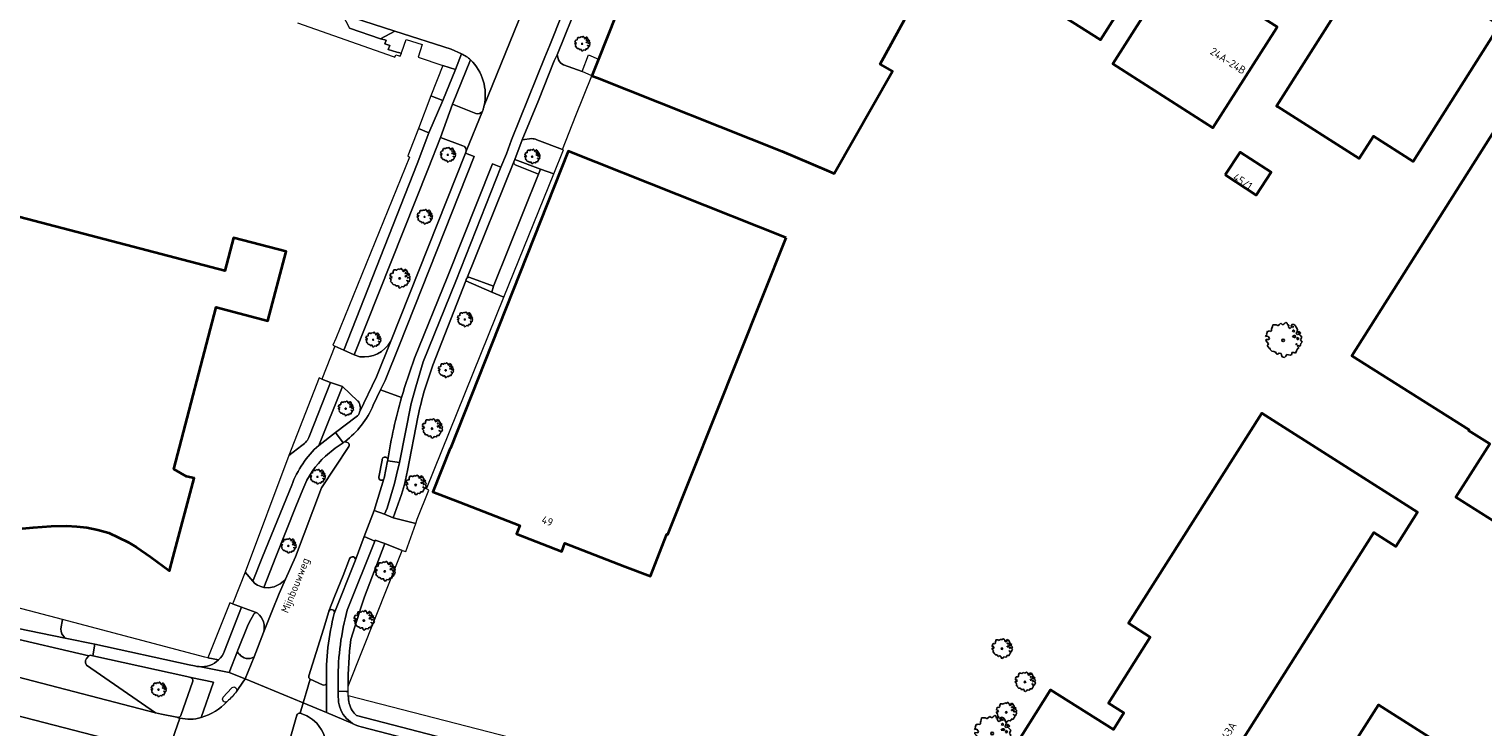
# Model space of a CAD drawing. Header units: metres. Extents: x 152391 to 157968, y 462336 to 467280.
# Tile 72 of 256: x 153454 to 153705, y 463971 to 464091. Entities that reach past the tile are written whole.
import ezdxf
from ezdxf.enums import TextEntityAlignment as Align

# ---------------------------------------------------------------- set-up
doc = ezdxf.new("R2010")
doc.units = ezdxf.units.M
doc.header["$LTSCALE"] = 0.75
doc.layers.get('0').update_dxf_attribs({"lineweight": 25})
for name, color, linetype, lineweight in [('B-GV-GR-BOOM-S', 252, 'Continuous', 25), ('B-WE-GR-BEPLANTING_CULTUUR_BODEMBEDEKKER-GV', 251, 'Continuous', 18), ('B-WE-GR-GROENVOORZIENING-GV', 251, 'Continuous', 18), ('B-WE-GR-HAAG-GV', 251, 'Continuous', 13), ('B-WE-OG-BEBOUWING-GV', 6, 'Continuous', 35), ('B-WE-OG-BEBOUWING-T18', 1, 'Continuous', 18), ('B-WE-OG-TERREIN_CULTUURSCHEIDING-GV', 251, 'Continuous', 18), ('B-WE-OG-TOPOGRAFIE-T18', 1, 'Continuous', 18), ('B-WE-VH-VERHARDING_ASFALT-GV', 251, 'Continuous', 18), ('B-WE-VH-VERHARDING_BETONSTRAATSTEEN-GV', 251, 'Continuous', 18), ('B-WE-VH-VERHARDING_STRAATBAKSTEEN-GV', 251, 'Continuous', 18), ('B-WE-VH-VERHARDING_TEGEL-GV', 251, 'Continuous', 18)]:
    doc.layers.add(name, color=color, linetype=linetype, lineweight=lineweight)
doc.styles.add('NLCS-ISO-M750-T18', font='NLCS-ISO.ttf', dxfattribs={"height": 1.35})

# ---------------------------------------------------------------- blocks, each defined once
blk = doc.blocks.new('SGR-BOOM_21_30')
at = {"linetype": 'Continuous'}
for p, q in [((-1.7, 0.37), (-1.66, 0.48)), ((-1.49, 0.41), (-1.7, 0.37)), ((-1.68, -0.03), (-1.67, 0.09)), ((-1.67, 0.09), (-1.39, 0.07)), ((-1.66, 0.48), (-1.6, 0.53)), ((-1.63, 0.58), (-1.53, 0.87)), ((-1.6, 0.53), (-1.63, 0.58)), ((-1.53, 0.87), (-1.46, 0.86)), ((-1.42, 0.33), (-1.49, 0.41)), ((-1.46, 0.86), (-1.34, 0.91)), ((-1.33, 0.18), (-1.42, 0.33)), ((-1.39, 0.07), (-1.33, 0.18)), ((-1.34, 0.91), (-1.18, 0.86)), ((-1.18, 0.86), (-1.12, 0.92)), ((-1.13, 1.09), (-1.11, 1.19)), ((-1.12, 0.92), (-1.13, 1.09)), ((-1.11, 1.19), (-1.05, 1.33)), ((-1.05, 1.33), (-1.02, 1.5)), ((-1.02, 1.5), (-0.67, 1.5)), ((-0.67, 1.5), (-0.52, 1.43)), ((-0.52, 1.43), (-0.47, 1.45)), ((-0.47, 1.45), (-0.37, 1.55)), ((-0.37, 1.55), (-0.23, 1.65)), ((-0.23, 1.65), (-0.13, 1.58)), ((-0.13, 1.58), (-0.06, 1.52)), ((-0.06, 1.52), (0.07, 1.58)), ((0.07, 1.58), (0.2, 1.71)), ((0.2, 1.71), (0.26, 1.73)), ((0.26, 1.73), (0.33, 1.7)), ((0.33, 1.7), (0.39, 1.65)), ((0.4, 1.53), (0.38, 1.5)), ((0.38, 1.5), (0.53, 1.52)), ((0.39, 1.65), (0.4, 1.53)), ((0.54, 1.48), (0.51, 1.29)), ((0.51, 1.29), (0.57, 1.24)), ((0.53, 1.52), (0.54, 1.48)), ((0.57, 1.24), (0.69, 1.15)), ((0.69, 1.15), (0.75, 1.2)), ((0.75, 1.2), (0.8, 1.29)), ((0.79, 1.4), (0.89, 1.56)), ((0.8, 1.29), (0.79, 1.4)), ((0.89, 1.56), (1.02, 1.53)), ((0.94, 0.91), (0.89, 0.87)), ((0.89, 0.87), (0.93, 0.83)), ((0.93, 0.41), (0.89, 0.33)), ((0.89, 0.33), (1.03, 0.32)), ((0.97, 1.37), (0.93, 1.33)), ((0.93, 1.33), (0.95, 1.25)), ((0.93, 0.83), (0.98, 0.84)), ((1.05, 0.46), (0.93, 0.41)), ((0.97, 0.97), (0.94, 0.91)), ((0.95, 1.25), (0.96, 1.24)), ((0.96, 1.27), (0.97, 1.37)), ((1.03, 0.97), (0.97, 0.97)), ((0.98, 0.84), (1.03, 0.78)), ((1.02, 1.53), (1.16, 1.45)), ((1.08, 0.94), (1.03, 0.97)), ((1.03, 0.78), (1.08, 0.84)), ((1.03, 0.32), (1.11, 0.25)), ((1.11, 0.46), (1.05, 0.46)), ((1.12, 0.87), (1.08, 0.94)), ((1.08, 0.84), (1.12, 0.87)), ((1.22, 0.4), (1.11, 0.46)), ((1.11, 0.25), (1.2, 0.37)), ((1.16, 1.45), (1.25, 1.27)), ((1.2, 0.37), (1.24, 0.41)), ((1.32, 0.79), (1.23, 0.69)), ((1.23, 0.69), (1.27, 0.63)), ((1.25, 1.27), (1.38, 1.06)), ((1.27, 0.63), (1.38, 0.56)), ((1.34, 0.18), (1.31, 0.1)), ((1.43, 0.05), (1.31, 0.1)), ((1.38, 1.06), (1.32, 0.79)), ((1.36, 0.3), (1.34, 0.23)), ((1.34, 0.23), (1.34, 0.18)), ((1.43, 0.23), (1.36, 0.3)), ((1.38, 0.56), (1.44, 0.6)), ((1.47, 0.2), (1.43, 0.23)), ((1.43, 0.05), (1.51, 0.14)), ((1.47, 0.86), (1.44, 0.81)), ((1.44, 0.81), (1.46, 0.74)), ((1.44, 0.6), (1.57, 0.56)), ((1.46, 0.74), (1.53, 0.69)), ((1.54, 0.86), (1.47, 0.86)), ((1.51, 0.14), (1.47, 0.2)), ((1.53, 0.73), (1.64, 0.68)), ((1.53, 0.69), (1.54, 0.73)), ((1.62, 0.76), (1.54, 0.86)), ((1.57, 0.56), (1.64, 0.51)), ((1.73, 0.71), (1.62, 0.76)), ((1.64, 0.68), (1.73, 0.71)), ((1.64, 0.51), (1.81, 0.32)), ((1.72, 0.1), (1.67, 0.04)), ((1.67, 0.04), (1.76, -0.09)), ((1.81, 0.32), (1.72, 0.1)), ((-1.54, -0.18), (-1.68, -0.03)), ((-1.55, -0.51), (-1.49, -0.42)), ((-1.35, -0.75), (-1.55, -0.51)), ((-1.44, -0.32), (-1.54, -0.18)), ((-1.49, -0.42), (-1.44, -0.32)), ((-1.25, -0.78), (-1.35, -0.75)), ((-1.27, -0.9), (-1.25, -0.78)), ((-1.11, -1.05), (-1.27, -0.9)), ((-0.91, -1.08), (-1.11, -1.05)), ((-0.67, -1.18), (-0.91, -1.08)), ((-0.68, -1.29), (-0.67, -1.18)), ((-0.55, -1.33), (-0.68, -1.29)), ((-0.4, -1.26), (-0.55, -1.33)), ((-0.19, -1.28), (-0.4, -1.26)), ((-0.16, -1.43), (-0.19, -1.28)), ((-0.13, -1.49), (-0.16, -1.43)), ((-0.1, -1.61), (-0.13, -1.49)), ((0.11, -1.67), (-0.1, -1.61)), ((0.25, -1.52), (0.11, -1.67)), ((0.36, -1.38), (0.25, -1.52)), ((0.68, -1.44), (0.36, -1.38)), ((0.83, -1.36), (0.68, -1.44)), ((0.84, -1.16), (0.83, -1.36)), ((1.03, -1.18), (0.84, -1.16)), ((1.18, -1.24), (1.03, -1.18)), ((1.29, -1.01), (1.18, -1.24)), ((1.29, -0.29), (1.24, -0.36)), ((1.24, -0.36), (1.25, -0.42)), ((1.26, -0.42), (1.33, -0.41)), ((1.33, -0.34), (1.29, -0.29)), ((1.36, -0.88), (1.29, -1.01)), ((1.33, -0.41), (1.33, -0.34)), ((1.37, -0.83), (1.36, -0.88)), ((1.48, -0.8), (1.37, -0.83)), ((1.46, -0.47), (1.39, -0.59)), ((1.39, -0.59), (1.43, -0.64)), ((1.43, -0.64), (1.5, -0.7)), ((1.58, -0.59), (1.46, -0.47)), ((1.5, -0.7), (1.48, -0.8)), ((1.66, -0.52), (1.58, -0.59)), ((1.68, -0.42), (1.66, -0.52)), ((1.72, -0.31), (1.68, -0.42)), ((1.84, -0.18), (1.72, -0.31)), ((1.76, -0.09), (1.84, -0.18))]:
    blk.add_line(p, q, dxfattribs=at)
blk.add_circle((0, 0), 0.126, dxfattribs=at)
blk = doc.blocks.new('SGR-BOOM_50_100')
at = {"linetype": 'Continuous'}
for p, q in [((-1.87, 2.37), (-1.81, 2.66)), ((-1.81, 2.66), (-1.19, 2.66)), ((-1.19, 2.66), (-0.92, 2.55)), ((-0.92, 2.55), (-0.84, 2.58)), ((-0.84, 2.58), (-0.65, 2.75)), ((-0.65, 2.75), (-0.4, 2.93)), ((-0.4, 2.93), (-0.24, 2.81)), ((-0.24, 2.81), (-0.11, 2.69)), ((-0.11, 2.69), (0.12, 2.81)), ((0.12, 2.81), (0.36, 3.04)), ((0.36, 3.04), (0.47, 3.07)), ((0.47, 3.07), (0.59, 3.02)), ((0.59, 3.02), (0.69, 2.93)), ((0.72, 2.72), (0.67, 2.66)), ((0.67, 2.66), (0.94, 2.69)), ((0.69, 2.93), (0.72, 2.72)), ((0.96, 2.64), (0.9, 2.29)), ((0.94, 2.69), (0.96, 2.64)), ((1.4, 2.49), (1.58, 2.78)), ((1.58, 2.78), (1.81, 2.72)), ((1.81, 2.72), (2.06, 2.58)), ((2.06, 2.58), (2.22, 2.26)), ((-3.03, 0.65), (-2.94, 0.85)), ((-2.65, 0.74), (-3.03, 0.65)), ((-2.99, -0.05), (-2.96, 0.15)), ((-2.96, 0.15), (-2.47, 0.12)), ((-2.94, 0.85), (-2.84, 0.94)), ((-2.9, 1.03), (-2.72, 1.56)), ((-2.84, 0.94), (-2.9, 1.03)), ((-2.72, 1.56), (-2.59, 1.53)), ((-2.53, 0.59), (-2.65, 0.74)), ((-2.59, 1.53), (-2.39, 1.61)), ((-2.37, 0.33), (-2.53, 0.59)), ((-2.47, 0.12), (-2.37, 0.33)), ((-2.39, 1.61), (-2.1, 1.53)), ((-2.1, 1.53), (-1.99, 1.64)), ((-2.01, 1.93), (-1.97, 2.11)), ((-1.99, 1.64), (-2.01, 1.93)), ((-1.97, 2.11), (-1.87, 2.37)), ((0.9, 2.29), (1, 2.2)), ((1, 2.2), (1.23, 2.05)), ((1.23, 2.05), (1.34, 2.14)), ((1.34, 2.14), (1.42, 2.29)), ((1.42, 2.29), (1.4, 2.49)), ((1.67, 1.61), (1.58, 1.56)), ((1.58, 1.56), (1.65, 1.47)), ((1.65, 0.74), (1.58, 0.59)), ((1.58, 0.59), (1.83, 0.56)), ((1.73, 2.43), (1.65, 2.37)), ((1.65, 2.37), (1.69, 2.23)), ((1.65, 1.47), (1.75, 1.5)), ((1.87, 0.82), (1.65, 0.74)), ((1.73, 1.73), (1.67, 1.61)), ((1.69, 2.23), (1.71, 2.2)), ((1.71, 2.26), (1.73, 2.43)), ((1.83, 1.73), (1.73, 1.73)), ((1.75, 1.5), (1.83, 1.38)), ((1.91, 1.67), (1.83, 1.73)), ((1.83, 1.38), (1.91, 1.5)), ((1.83, 0.56), (1.98, 0.45)), ((1.98, 0.82), (1.87, 0.82)), ((2, 1.56), (1.91, 1.67)), ((1.91, 1.5), (2, 1.56)), ((2.16, 0.71), (1.98, 0.82)), ((1.98, 0.45), (2.14, 0.65)), ((2.14, 0.65), (2.2, 0.74)), ((2.35, 1.41), (2.18, 1.23)), ((2.18, 1.23), (2.27, 1.12)), ((2.22, 2.26), (2.45, 1.88)), ((2.27, 1.12), (2.45, 1)), ((2.39, 0.33), (2.33, 0.18)), ((2.55, 0.09), (2.33, 0.18)), ((2.45, 1.88), (2.35, 1.41)), ((2.41, 0.53), (2.39, 0.42)), ((2.39, 0.42), (2.39, 0.33)), ((2.53, 0.42), (2.41, 0.53)), ((2.45, 1), (2.56, 1.06)), ((2.62, 0.36), (2.53, 0.42)), ((2.55, 0.09), (2.68, 0.24)), ((2.62, 1.53), (2.56, 1.44)), ((2.56, 1.44), (2.6, 1.32)), ((2.56, 1.06), (2.78, 1)), ((2.6, 1.32), (2.72, 1.23)), ((2.74, 1.53), (2.62, 1.53)), ((2.68, 0.24), (2.62, 0.36)), ((2.72, 1.29), (2.91, 1.2)), ((2.72, 1.23), (2.74, 1.29)), ((2.89, 1.35), (2.74, 1.53)), ((2.78, 1), (2.91, 0.91)), ((3.07, 1.26), (2.89, 1.35)), ((2.91, 1.2), (3.07, 1.26)), ((2.91, 0.91), (3.22, 0.56)), ((3.05, 0.18), (2.97, 0.07)), ((2.97, 0.07), (3.13, -0.17)), ((3.22, 0.56), (3.05, 0.18)), ((-2.74, -0.31), (-2.99, -0.05)), ((-2.76, -0.9), (-2.65, -0.75)), ((-2.41, -1.34), (-2.76, -0.9)), ((-2.55, -0.58), (-2.74, -0.31)), ((-2.65, -0.75), (-2.55, -0.58)), ((-2.22, -1.39), (-2.41, -1.34)), ((-2.26, -1.6), (-2.22, -1.39)), ((-1.97, -1.86), (-2.26, -1.6)), ((-1.62, -1.92), (-1.97, -1.86)), ((-1.19, -2.1), (-1.62, -1.92)), ((-1.21, -2.3), (-1.19, -2.1)), ((-0.98, -2.36), (-1.21, -2.3)), ((-0.71, -2.24), (-0.98, -2.36)), ((-0.34, -2.27), (-0.71, -2.24)), ((-0.28, -2.53), (-0.34, -2.27)), ((0.63, -2.45), (0.45, -2.71)), ((1.21, -2.56), (0.63, -2.45)), ((1.48, -2.42), (1.21, -2.56)), ((1.5, -2.07), (1.48, -2.42)), ((1.83, -2.1), (1.5, -2.07)), ((2.1, -2.21), (1.83, -2.1)), ((2.29, -1.8), (2.1, -2.21)), ((2.29, -0.52), (2.2, -0.64)), ((2.2, -0.64), (2.22, -0.75)), ((2.25, -0.75), (2.37, -0.72)), ((2.37, -0.61), (2.29, -0.52)), ((2.41, -1.57), (2.29, -1.8)), ((2.37, -0.72), (2.37, -0.61)), ((2.43, -1.48), (2.41, -1.57)), ((2.64, -1.42), (2.43, -1.48)), ((2.6, -0.84), (2.47, -1.04)), ((2.47, -1.04), (2.53, -1.13)), ((2.53, -1.13), (2.66, -1.25)), ((2.8, -1.04), (2.6, -0.84)), ((2.66, -1.25), (2.64, -1.42)), ((2.95, -0.93), (2.8, -1.04)), ((2.99, -0.75), (2.95, -0.93)), ((3.05, -0.55), (2.99, -0.75)), ((3.28, -0.31), (3.05, -0.55)), ((3.13, -0.17), (3.28, -0.31)), ((-0.24, -2.65), (-0.28, -2.53)), ((-0.17, -2.85), (-0.24, -2.65)), ((0.2, -2.97), (-0.17, -2.85)), ((0.45, -2.71), (0.2, -2.97))]:
    blk.add_line(p, q, dxfattribs=at)
blk.add_circle((0, 0), 0.225, dxfattribs=at)
blk = doc.blocks.new('SGR-BOOM_0_20')
at = {"linetype": 'Continuous'}
for p, q in [((-1.28, 0.27), (-1.24, 0.36)), ((-1.12, 0.31), (-1.28, 0.27)), ((-1.26, -0.02), (-1.25, 0.06)), ((-1.25, 0.06), (-1.04, 0.05)), ((-1.24, 0.36), (-1.2, 0.4)), ((-1.22, 0.43), (-1.15, 0.66)), ((-1.2, 0.4), (-1.22, 0.43)), ((-1.15, 0.66), (-1.09, 0.64)), ((-1.07, 0.25), (-1.12, 0.31)), ((-1.09, 0.64), (-1.01, 0.68)), ((-1, 0.14), (-1.07, 0.25)), ((-1.04, 0.05), (-1, 0.14)), ((-1.01, 0.68), (-0.88, 0.64)), ((-0.88, 0.64), (-0.84, 0.69)), ((-0.85, 0.82), (-0.83, 0.89)), ((-0.84, 0.69), (-0.85, 0.82)), ((-0.83, 0.89), (-0.79, 1)), ((-0.79, 1), (-0.76, 1.12)), ((-0.76, 1.12), (-0.5, 1.12)), ((-0.5, 1.12), (-0.39, 1.07)), ((-0.39, 1.07), (-0.35, 1.09)), ((-0.35, 1.09), (-0.27, 1.16)), ((-0.27, 1.16), (-0.17, 1.24)), ((-0.17, 1.24), (-0.1, 1.19)), ((-0.1, 1.19), (-0.05, 1.14)), ((-0.05, 1.14), (0.05, 1.19)), ((0.05, 1.19), (0.15, 1.28)), ((0.15, 1.28), (0.2, 1.3)), ((0.2, 1.3), (0.25, 1.27)), ((0.25, 1.27), (0.29, 1.24)), ((0.3, 1.15), (0.28, 1.12)), ((0.28, 1.12), (0.4, 1.14)), ((0.29, 1.24), (0.3, 1.15)), ((0.41, 1.11), (0.38, 0.96)), ((0.38, 0.96), (0.42, 0.93)), ((0.4, 1.14), (0.41, 1.11)), ((0.42, 0.93), (0.52, 0.87)), ((0.52, 0.87), (0.56, 0.9)), ((0.56, 0.9), (0.6, 0.96)), ((0.59, 1.05), (0.67, 1.17)), ((0.6, 0.96), (0.59, 1.05)), ((0.67, 1.17), (0.76, 1.15)), ((0.7, 0.68), (0.67, 0.66)), ((0.67, 0.66), (0.69, 0.62)), ((0.69, 0.31), (0.67, 0.25)), ((0.67, 0.25), (0.77, 0.24)), ((0.73, 1.03), (0.69, 1)), ((0.69, 1), (0.71, 0.94)), ((0.69, 0.62), (0.74, 0.63)), ((0.79, 0.35), (0.69, 0.31)), ((0.73, 0.73), (0.7, 0.68)), ((0.71, 0.94), (0.72, 0.93)), ((0.72, 0.95), (0.73, 1.03)), ((0.77, 0.73), (0.73, 0.73)), ((0.74, 0.63), (0.77, 0.58)), ((0.76, 1.15), (0.87, 1.09)), ((0.81, 0.71), (0.77, 0.73)), ((0.77, 0.58), (0.81, 0.63)), ((0.77, 0.24), (0.83, 0.19)), ((0.83, 0.35), (0.79, 0.35)), ((0.84, 0.66), (0.81, 0.71)), ((0.81, 0.63), (0.84, 0.66)), ((0.91, 0.3), (0.83, 0.35)), ((0.83, 0.19), (0.9, 0.27)), ((0.87, 1.09), (0.94, 0.95)), ((0.9, 0.27), (0.93, 0.31)), ((0.99, 0.59), (0.92, 0.52)), ((0.92, 0.52), (0.96, 0.47)), ((0.94, 0.95), (1.03, 0.79)), ((0.96, 0.47), (1.03, 0.42)), ((1.01, 0.14), (0.98, 0.08)), ((1.08, 0.04), (0.98, 0.08)), ((1.03, 0.79), (0.99, 0.59)), ((1.02, 0.22), (1.01, 0.18)), ((1.01, 0.18), (1.01, 0.14)), ((1.07, 0.18), (1.02, 0.22)), ((1.03, 0.42), (1.08, 0.45)), ((1.1, 0.15), (1.07, 0.18)), ((1.1, 0.64), (1.08, 0.61)), ((1.08, 0.61), (1.1, 0.56)), ((1.08, 0.45), (1.17, 0.42)), ((1.08, 0.04), (1.13, 0.1)), ((1.16, 0.64), (1.1, 0.64)), ((1.1, 0.56), (1.15, 0.52)), ((1.13, 0.1), (1.1, 0.15)), ((1.15, 0.55), (1.23, 0.51)), ((1.15, 0.52), (1.16, 0.55)), ((1.22, 0.57), (1.16, 0.64)), ((1.17, 0.42), (1.23, 0.39)), ((1.3, 0.53), (1.22, 0.57)), ((1.23, 0.51), (1.3, 0.53)), ((1.23, 0.39), (1.36, 0.24)), ((1.29, 0.08), (1.25, 0.03)), ((1.25, 0.03), (1.32, -0.07)), ((1.36, 0.24), (1.29, 0.08)), ((-1.15, -0.13), (-1.26, -0.02)), ((-1.16, -0.38), (-1.12, -0.32)), ((-1.02, -0.56), (-1.16, -0.38)), ((-1.08, -0.24), (-1.15, -0.13)), ((-1.12, -0.32), (-1.08, -0.24)), ((-0.94, -0.59), (-1.02, -0.56)), ((-0.95, -0.67), (-0.94, -0.59)), ((-0.83, -0.79), (-0.95, -0.67)), ((-0.68, -0.81), (-0.83, -0.79)), ((-0.5, -0.88), (-0.68, -0.81)), ((-0.51, -0.97), (-0.5, -0.88)), ((-0.41, -0.99), (-0.51, -0.97)), ((-0.3, -0.95), (-0.41, -0.99)), ((-0.14, -0.96), (-0.3, -0.95)), ((-0.12, -1.07), (-0.14, -0.96)), ((-0.1, -1.12), (-0.12, -1.07)), ((-0.07, -1.2), (-0.1, -1.12)), ((0.08, -1.25), (-0.07, -1.2)), ((0.19, -1.14), (0.08, -1.25)), ((0.27, -1.03), (0.19, -1.14)), ((0.51, -1.08), (0.27, -1.03)), ((0.62, -1.02), (0.51, -1.08)), ((0.63, -0.87), (0.62, -1.02)), ((0.77, -0.88), (0.63, -0.87)), ((0.89, -0.93), (0.77, -0.88)), ((0.96, -0.76), (0.89, -0.93)), ((0.96, -0.22), (0.93, -0.27)), ((0.93, -0.27), (0.94, -0.32)), ((0.95, -0.32), (1, -0.3)), ((1, -0.26), (0.96, -0.22)), ((1.02, -0.66), (0.96, -0.76)), ((1, -0.3), (1, -0.26)), ((1.03, -0.63), (1.02, -0.66)), ((1.11, -0.6), (1.03, -0.63)), ((1.1, -0.35), (1.04, -0.44)), ((1.04, -0.44), (1.07, -0.48)), ((1.07, -0.48), (1.12, -0.53)), ((1.18, -0.44), (1.1, -0.35)), ((1.12, -0.53), (1.11, -0.6)), ((1.24, -0.39), (1.18, -0.44)), ((1.26, -0.32), (1.24, -0.39)), ((1.29, -0.23), (1.26, -0.32)), ((1.38, -0.13), (1.29, -0.23)), ((1.32, -0.07), (1.38, -0.13))]:
    blk.add_line(p, q, dxfattribs=at)
blk.add_circle((0, 0), 0.0948, dxfattribs=at)

msp = doc.modelspace()

# ---------------------------------------------------------------- linework, layer by layer
at = {"layer": 'B-WE-GR-BEPLANTING_CULTUUR_BODEMBEDEKKER-GV'}
for points in [[(153500.68, 464092.04), (153517.17, 464086.24), (153517.46, 464086.14), (153517.62, 464086.56), (153518.04, 464086.43), (153518.42, 464086.32), (153518.61, 464086.84), (153517.8, 464087.02), (153516.35, 464087.47), (153516.59, 464088.14), (153515.76, 464088.42), (153515.95, 464089.08), (153515.02, 464089.3), (153509.63, 464091.11)], [(153504.88, 464030.66), (153504.45, 464030.84), (153499.18, 464017.45), (153501.47, 464019.2)], [(153502.75, 464020.85), (153506.36, 464030.05), (153504.88, 464030.66)], [(153506.1, 463990.64), (153506.08, 463990.6), (153505.15, 463987.57), (153502.66, 463979.48)], [(153502.88, 463978.92), (153504.99, 463977.93)], [(153505.71, 463978.35), (153505.71, 463978.43)]]:
    msp.add_lwpolyline(points, dxfattribs=at)
for points in [[(153525.73, 464078.65), (153527.91, 464084.01), (153525.74, 464084.73), (153523.69, 464079.45)], [(153523.35, 464073.11), (153521.53, 464073.83), (153519.73, 464069.15), (153519.99, 464068.89), (153507.28, 464037.64), (153506.76, 464036.47), (153507.13, 464036.3), (153508.67, 464035.61), (153521.31, 464067.78)], [(153542.24, 464065.98), (153534.5, 464046.64), (153534.21, 464045.66), (153536.28, 464044.78), (153544.87, 464066.02), (153542.59, 464066.86)]]:
    msp.add_lwpolyline(points, close=True, dxfattribs=at)
for points in [[(153501.47, 464019.2, 0.155518), (153502.75, 464020.85)], [(153507.04, 463990.27, 0.954562), (153506.1, 463990.64)], [(153505.71, 463978.43, -0.072299), (153507.04, 463990.27)], [(153502.66, 463979.48, 0.373705), (153502.88, 463978.92)], [(153504.99, 463977.93, 0.529603), (153505.71, 463978.35)]]:
    msp.add_lwpolyline(points, format="xyb", dxfattribs=at)
at = {"layer": 'B-WE-GR-GROENVOORZIENING-GV'}
for points in [[(153482.32, 463979.19), (153481.61, 463979.36), (153465.42, 463982.96), (153464.94, 463983.07), (153464.71, 463982.96), (153464.32, 463982.48), (153464.15, 463982.16), (153464.17, 463981.75), (153464.34, 463981.31), (153476.21, 463973.11), (153477.26, 463972.9), (153479.92, 463972.37), (153479.98, 463972.36), (153480.09, 463972.33)], [(153480.58, 463972.67), (153482.63, 463978.58)], [(153548.46, 463965.97), (153509.45, 463976.03)], [(153510.09, 463973.52), (153510.48, 463973.05), (153510.89, 463972.67), (153547.66, 463963.11), (153547.67, 463963.12), (153547.81, 463963.46), (153548.09, 463964.37), (153548.46, 463965.97)]]:
    msp.add_lwpolyline(points, dxfattribs=at)
for points in [[(153482.63, 463978.58, 0.46779), (153482.32, 463979.19)], [(153509.45, 463976.03, 0.121067), (153510.09, 463973.52)], [(153480.09, 463972.33, 0.32857), (153480.58, 463972.67)]]:
    msp.add_lwpolyline(points, format="xyb", dxfattribs=at)
at = {"layer": 'B-WE-GR-HAAG-GV'}
for points in [[(153482.32, 463979.19), (153481.61, 463979.36), (153465.42, 463982.96), (153464.94, 463983.07), (153464.71, 463982.96), (153464.32, 463982.48), (153464.15, 463982.16), (153464.17, 463981.75), (153464.34, 463981.31), (153476.21, 463973.11), (153477.26, 463972.9), (153479.92, 463972.37), (153479.98, 463972.36), (153480.09, 463972.33)], [(153480.58, 463972.67), (153482.63, 463978.58)], [(153548.46, 463965.97), (153509.45, 463976.03)], [(153510.09, 463973.52), (153510.48, 463973.05), (153510.89, 463972.67), (153547.66, 463963.11), (153547.67, 463963.12), (153547.81, 463963.46), (153548.09, 463964.37), (153548.46, 463965.97)]]:
    msp.add_lwpolyline(points, dxfattribs=at)
for points in [[(153482.63, 463978.58, 0.46779), (153482.32, 463979.19)], [(153509.45, 463976.03, 0.121067), (153510.09, 463973.52)], [(153480.09, 463972.33, 0.32857), (153480.58, 463972.67)]]:
    msp.add_lwpolyline(points, format="xyb", dxfattribs=at)
at = {"layer": 'B-WE-OG-BEBOUWING-GV'}
for points in [[(153613.89, 464105.11), (153639.12, 464089.1), (153659.33, 464120.95)], [(153555.56, 464093.31), (153552.55, 464085.8), (153551.4, 464082.94), (153552.4, 464082.55), (153584.2, 464069.92), (153591.85, 464066.67), (153593.18, 464066.11), (153603.24, 464083.73), (153601.14, 464084.93), (153605.39, 464092.69)], [(153453.26, 464004.88), (153455.16, 464005.08), (153458.24, 464005.28), (153460.9, 464005.37), (153462.66, 464005.25), (153464.4, 464005.06), (153466.28, 464004.68), (153468.2, 464004.14), (153471.5, 464002.54), (153472.94, 464001.67), (153475.34, 464000), (153478.61, 463997.6), (153479.25, 464000), (153482.91, 464013.56), (153481.54, 464013.87), (153479.39, 464015.12), (153486.69, 464043.02), (153495.58, 464040.7), (153495.6, 464040.69), (153498.72, 464052.64), (153489.66, 464055.01), (153488.17, 464049.32), (153406.47, 464070.68)]]:
    msp.add_lwpolyline(points, dxfattribs=at)
for points in [[(153686.98, 464104.91), (153686.78, 464105.04), (153669.46, 464077.71), (153669.59, 464077.63), (153683.71, 464068.68), (153686.14, 464072.52), (153692.99, 464068.18), (153707.88, 464091.67)], [(153652.28, 464102.35), (153652.16, 464102.16), (153641.21, 464084.97), (153658.49, 464073.97), (153669.44, 464091.15), (153669.56, 464091.34)], [(153748.43, 464014.11), (153748.41, 464014.07), (153729.49, 464026.1), (153740.39, 464043.24), (153730.41, 464049.53), (153733.1, 464053.77), (153733.72, 464053.38), (153741.42, 464065.57), (153722.65, 464077.45), (153718.86, 464071.46), (153709.49, 464077.39), (153682.45, 464034.67), (153702.62, 464021.9), (153702.56, 464021.81), (153706.19, 464019.51), (153700.36, 464010.3), (153706.89, 464006.17), (153709.14, 464009.72), (153735.31, 463993.15), (153748.53, 464014.04)], [(153584.92, 464055), (153547.37, 464069.91), (153527.05, 464018.73), (153527, 464018.75), (153524.04, 464011.24), (153528.67, 464009.44), (153539.02, 464005.42), (153538.45, 464003.97), (153546.23, 464000.94), (153546.8, 464002.39), (153557.14, 463998.37), (153561.56, 463996.65), (153564.38, 464003.92), (153564.55, 464003.86)], [(153660.6, 464065.87), (153665.95, 464062.38), (153668.5, 464066.3), (153663.16, 464069.78)], [(153616.77, 463956.57), (153635.83, 463949.66), (153639.37, 463955.24), (153655.01, 463945.31), (153662.34, 463956.86), (153656.6, 463960.5), (153658.42, 463963.38), (153659.81, 463962.49), (153686.23, 464004.2), (153690, 464001.8), (153693.76, 464007.72), (153666.89, 464024.78), (153643.92, 463988.58), (153647.69, 463986.19), (153640.47, 463974.78), (153643.13, 463973.1), (153641.33, 463970.24), (153630.51, 463977.06), (153623.19, 463965.5), (153622.48, 463964.37), (153621.93, 463964.72)], [(153680.37, 463959.46), (153664.64, 463934.67), (153665.22, 463934.28), (153664.7, 463933.18), (153668.17, 463930.96), (153668.95, 463931.92), (153673.91, 463928.74), (153676.51, 463932.88), (153680.64, 463930.29), (153679.87, 463929.05), (153686.42, 463924.87), (153706.09, 463955.7), (153697.54, 463961.16), (153700.55, 463965.88), (153687.03, 463974.49), (153678.3, 463960.78)]]:
    msp.add_lwpolyline(points, close=True, dxfattribs=at)
at = {"layer": 'B-WE-OG-TERREIN_CULTUURSCHEIDING-GV'}
for points in [[(153546.55, 464084.81), (153549.77, 464083.65), (153550.87, 464086.53), (153552.55, 464085.8), (153555.56, 464093.31), (153555.68, 464093.62), (153549.3, 464096.15), (153545.46, 464086.57)], [(153530.52, 464085.69), (153527.42, 464078.04), (153531.46, 464076.41)], [(153545.46, 464086.57), (153545.69, 464085.68)], [(153532.57, 464076.82), (153532.67, 464077.07)], [(153532.83, 464077.65), (153532.86, 464077.8)], [(153529.19, 464070.86), (153525.36, 464072.32), (153523.19, 464066.89), (153510.44, 464034.84), (153511.42, 464034.51)], [(153541.06, 464072.13), (153539.42, 464071.89), (153538.14, 464068.51), (153542.59, 464066.86), (153544.87, 464066.02), (153546.55, 464070.18), (153546.36, 464070.25), (153541.96, 464071.91)], [(153516.76, 464037.16), (153529.66, 464069.59), (153529.79, 464069.92)], [(153521.41, 464024.09), (153519.63, 464014.92), (153519.15, 464012.5), (153518.62, 464010.77), (153517.21, 464006.75), (153521.08, 464005.76), (153521.31, 464006.48), (153523.35, 464011.48), (153522.93, 464011.74), (153536.28, 464044.78), (153534.21, 464045.66)], [(153534.21, 464045.66), (153529.7, 464047.59), (153524.01, 464033.03), (153522.49, 464028.4)], [(153511.13, 464026.87), (153511.02, 464026.91), (153508.45, 464029.37), (153504.35, 464019.21)], [(153504.35, 464019.21), (153507.25, 464021.43), (153510.83, 464024.12)], [(153498.61, 463996.15), (153500.33, 464000), (153504.85, 464011.89), (153509.56, 464019.02)], [(153508.58, 464019.68), (153507.2, 464018.73), (153505.55, 464017.39)], [(153509.43, 464019.66), (153509.17, 464019.76)], [(153501.59, 464011.62), (153500.39, 464008.69), (153496.94, 464000), (153494.88, 463994.73), (153495.69, 463994.68), (153496.68, 463994.84), (153497.7, 463995.35), (153498.3, 463995.84), (153498.61, 463996.15)], [(153509.42, 463977.69), (153518.75, 464001.08), (153515.77, 464002.31)], [(153515.77, 464002.31), (153512.27, 463993.12), (153511.67, 463991.39), (153509.89, 463985.76)], [(153493.82, 463990.29), (153493.57, 463990.39)], [(153493.17, 463990.14), (153492.65, 463989.23), (153492.18, 463988.32), (153490.41, 463983.91)], [(153493.2, 463982.78), (153494.83, 463986.98)]]:
    msp.add_lwpolyline(points, dxfattribs=at)
msp.add_lwpolyline([(153528.97, 464086.71), (153527.21, 464087.53), (153517.5, 464090.62), (153517.48, 464090.62), (153515.02, 464089.3), (153515.95, 464089.08), (153515.76, 464088.42), (153516.59, 464088.14), (153516.35, 464087.47), (153517.8, 464087.02), (153518.61, 464086.84), (153518.7, 464087.06), (153519.41, 464089.2), (153522.21, 464088.31), (153521.48, 464086.14), (153525.74, 464084.73), (153527.91, 464084.01)], close=True, dxfattribs=at)
for points in [[(153532.86, 464077.8, 0.260038), (153530.52, 464085.69)], [(153545.69, 464085.68, 0.170617), (153546.55, 464084.81)], [(153531.46, 464076.41, 0.357001), (153532.57, 464076.82)], [(153532.67, 464077.07, 0.017236), (153532.83, 464077.65)], [(153529.79, 464069.92, 0.384392), (153529.19, 464070.86)], [(153541.96, 464071.91, 0.036747), (153541.06, 464072.13)], [(153511.42, 464034.51, 0.302444), (153516.76, 464037.16)], [(153522.49, 464028.4, 0.008575), (153521.41, 464024.09)], [(153511.41, 464024.94, 0.243181), (153511.13, 464026.87)], [(153510.83, 464024.12, 0.164384), (153511.41, 464024.94)], [(153508.86, 464019.86, 0.22132), (153508.58, 464019.68)], [(153509.17, 464019.76, 0.22178), (153508.86, 464019.86)], [(153509.56, 464019.02, 0.364967), (153509.43, 464019.66)], [(153505.55, 464017.39, 0.114216), (153501.59, 464011.62)], [(153493.57, 463990.39, 0.305461), (153493.17, 463990.14)], [(153494.83, 463986.98, 0.305186), (153493.82, 463990.29)], [(153509.89, 463985.76, 0.03283), (153509.42, 463977.69)], [(153490.41, 463983.91, 0.090261), (153490.37, 463983.74)], [(153490.37, 463983.74, 0.345459), (153490.7, 463983.23)], [(153490.7, 463983.23, 0.396039), (153493.2, 463982.78)]]:
    msp.add_lwpolyline(points, format="xyb", dxfattribs=at)
at = {"layer": 'B-WE-VH-VERHARDING_ASFALT-GV'}
for points in [[(153520.89, 464034.25), (153526.54, 464048.27), (153534.29, 464067.75), (153535.77, 464067.16), (153536.7, 464069.48), (153537.57, 464071.87), (153543.34, 464086.14), (153544.17, 464088.2), (153552.44, 464109.09), (153554.21, 464113.47), (153556.73, 464119.7), (153557.15, 464120.74), (153558.45, 464124.09), (153566.15, 464143.14), (153567.1, 464145.49), (153570.01, 464152.92), (153579.61, 464176.51), (153583.55, 464186.38), (153588.4, 464198.57), (153602.94, 464234.74), (153612.09, 464257.59), (153626.04, 464292.38)], [(153541.31, 464098.67), (153537.22, 464088.57), (153532.86, 464077.8), (153532.83, 464077.65)], [(153532.86, 464077.8), (153537.22, 464088.57), (153541.31, 464098.67)], [(153503.7, 464095.11), (153508.38, 464093.57), (153517.48, 464090.62), (153517.5, 464090.62), (153527.21, 464087.53), (153528.97, 464086.71)], [(153532.67, 464077.07), (153532.57, 464076.82), (153529.79, 464069.92), (153529.66, 464069.59), (153531.15, 464069), (153518.25, 464036.57), (153515.78, 464030.42), (153515.01, 464028.8), (153518.64, 464027.49)], [(153513.76, 464026.17), (153515.01, 464028.8), (153515.78, 464030.42), (153518.25, 464036.57), (153531.15, 464069), (153529.66, 464069.59), (153516.76, 464037.16), (153514.32, 464031.06), (153511.41, 464024.94)], [(153516.23, 464016.56), (153516.26, 464016.54), (153518.28, 464016.26), (153520.26, 464026.45), (153520.7, 464027.87), (153521.1, 464029.3), (153522.38, 464033.65), (153527.97, 464047.54), (153535.77, 464067.16), (153534.29, 464067.75), (153526.54, 464048.27), (153520.89, 464034.25)], [(153480.09, 463972.33), (153479.98, 463972.36), (153479.92, 463972.37), (153477.26, 463972.9), (153476.21, 463973.11), (153452.37, 463979.33), (153450.48, 463979.81), (153411.06, 463990.23), (153385.66, 463996.71), (153377.39, 463998.82), (153377.08, 463998.91), (153372.9, 464000), (153332.26, 464010.64), (153309.48, 464016.74), (153308.25, 464017.15), (153300.91, 464020.48), (153298.79, 464021.54), (153294.01, 464023.52), (153291.98, 464024.25), (153287.12, 464025.58), (153271.11, 464029.68), (153264.99, 464031.32), (153254.54, 464034.11), (153250.16, 464035.22)], [(153518.64, 464027.49), (153515.01, 464028.8), (153513.76, 464026.17)], [(153510.83, 464024.12), (153507.25, 464021.43), (153508.58, 464019.68)], [(153509.56, 464019.02), (153504.85, 464011.89), (153500.33, 464000), (153498.61, 463996.15), (153497.52, 463993.71), (153496.33, 463990.7), (153494.83, 463986.98), (153493.2, 463982.78), (153491.68, 463979), (153501.69, 463974.84), (153502.19, 463976.56), (153502.88, 463978.92)], [(153509.17, 464019.76), (153509.43, 464019.66)], [(153514.72, 464013.75), (153515.3, 464016.7)], [(153510.65, 463999.33), (153512.19, 464003.52), (153513.91, 464007.98), (153515.58, 464013.47)], [(153502.66, 463979.48), (153505.15, 463987.57), (153506.08, 463990.6), (153506.1, 463990.64), (153507.15, 463993.31), (153508.58, 463996.77), (153509.67, 463999.67)], [(153424.67, 463979.8), (153475.65, 463966.61), (153477.68, 463966.05), (153478.24, 463965.91), (153480.43, 463972.22)], [(153491.68, 463979), (153490.52, 463977.3), (153490.16, 463976.78)], [(153501.18, 463973.09), (153501.69, 463974.84), (153491.68, 463979)], [(153480.43, 463972.22), (153478.24, 463965.91), (153481.6, 463965.03), (153484.43, 463964.28), (153487.23, 463963.51)], [(153499.18, 463967.91), (153500.58, 463972.69)]]:
    msp.add_lwpolyline(points, dxfattribs=at)
for points in [[(153528.97, 464086.71, -0.077821), (153530.52, 464085.69)], [(153530.52, 464085.69, -0.260038), (153532.86, 464077.8)], [(153532.83, 464077.65, -0.017236), (153532.67, 464077.07)], [(153518.64, 464027.49, -0.020452), (153520.89, 464034.25)], [(153520.89, 464034.25, 0.020452), (153518.64, 464027.49)], [(153513.76, 464026.17, -0.129567), (153508.86, 464019.86)], [(153508.86, 464019.86, 0.129567), (153513.76, 464026.17)], [(153516.26, 464016.76, -0.031649), (153518.64, 464027.49)], [(153518.64, 464027.49, 0.031649), (153516.26, 464016.76)], [(153511.41, 464024.94, -0.164384), (153510.83, 464024.12)], [(153508.58, 464019.68, -0.22132), (153508.86, 464019.86)], [(153508.86, 464019.86, -0.22178), (153509.17, 464019.76)], [(153509.43, 464019.66, -0.364967), (153509.56, 464019.02)], [(153515.3, 464016.7, -1.007343), (153516.26, 464016.76)], [(153516.26, 464016.76, -0.102759), (153516.23, 464016.56)], [(153515.58, 464013.47, -0.890135), (153514.72, 464013.75)], [(153509.67, 463999.67, -0.988348), (153510.65, 463999.33)], [(153502.88, 463978.92, -0.373705), (153502.66, 463979.48)], [(153490.16, 463976.78, -0.043057), (153488.6, 463975.09)], [(153488.6, 463975.09, -0.133647), (153484.1, 463972.33)], [(153500.58, 463972.69, -0.367544), (153501.18, 463973.09)], [(153479.97, 463972.35, 0.061878), (153480.09, 463972.33)], [(153480.43, 463972.22, -0.017545), (153479.97, 463972.35)], [(153484.1, 463972.33, -0.137063), (153480.43, 463972.22)]]:
    msp.add_lwpolyline(points, format="xyb", dxfattribs=at)
at = {"layer": 'B-WE-VH-VERHARDING_BETONSTRAATSTEEN-GV'}
for points in [[(153508.38, 464093.57), (153509.63, 464091.11), (153515.02, 464089.3), (153517.48, 464090.62)], [(153521.53, 464073.83), (153523.35, 464073.11), (153525.73, 464078.65), (153523.69, 464079.45)], [(153521.08, 464005.76), (153517.21, 464006.75), (153515.71, 464007.34), (153513.91, 464007.98), (153512.19, 464003.52), (153514.02, 464002.72), (153514.08, 464002.88), (153515.77, 464002.31), (153518.75, 464001.08), (153519.36, 464000.91)]]:
    msp.add_lwpolyline(points, close=True, dxfattribs=at)
for points in [[(153545.69, 464085.68), (153545.46, 464086.57), (153544.93, 464085.51), (153542.22, 464078.67), (153539.42, 464071.89), (153541.06, 464072.13)], [(153551.4, 464082.94), (153549.77, 464083.65), (153546.55, 464084.81)], [(153541.96, 464071.91), (153546.36, 464070.25), (153548.69, 464076.1), (153551.4, 464082.94)], [(153531.46, 464076.41), (153527.42, 464078.04), (153525.36, 464072.32)], [(153529.79, 464069.92), (153532.57, 464076.82)], [(153525.36, 464072.32), (153529.19, 464070.86)], [(153537.98, 464068.12), (153529.86, 464047.98)], [(153538.2, 464067.56), (153542.24, 464065.98), (153542.59, 464066.86), (153538.14, 464068.51), (153537.98, 464068.12)], [(153530.38, 464048.18), (153534.5, 464046.64), (153542.24, 464065.98)], [(153542.24, 464065.98), (153538.2, 464067.56)], [(153529.86, 464047.98), (153529.85, 464047.97), (153529.7, 464047.59), (153534.21, 464045.66), (153534.5, 464046.64), (153530.38, 464048.18)], [(153511.42, 464034.51), (153510.44, 464034.84), (153508.67, 464035.61), (153507.13, 464036.3), (153504.88, 464030.66)], [(153511.41, 464024.94), (153514.32, 464031.06), (153516.76, 464037.16)], [(153504.88, 464030.66), (153506.36, 464030.05), (153508.45, 464029.37), (153511.02, 464026.91), (153511.13, 464026.87)], [(153515.3, 464016.7), (153514.72, 464013.75)], [(153515.58, 464013.47), (153515.61, 464013.59), (153516.23, 464016.56)], [(153509.67, 463999.67), (153508.58, 463996.77), (153507.15, 463993.31), (153506.1, 463990.64)], [(153507.04, 463990.27), (153510.65, 463999.33)], [(153494.88, 463994.73), (153494.35, 463994.88), (153493.78, 463995.1), (153493.33, 463995.39), (153493.01, 463995.81), (153491.69, 463997.39), (153489.6, 463992.16), (153489.51, 463991.92), (153491.07, 463991.35), (153493.57, 463990.39), (153493.82, 463990.29)], [(153494.83, 463986.98), (153496.33, 463990.7), (153497.52, 463993.71), (153498.61, 463996.15), (153498.3, 463995.84), (153497.7, 463995.35), (153496.68, 463994.84), (153495.69, 463994.68), (153494.88, 463994.73)], [(153459.88, 463987.6), (153460.21, 463989.2), (153452.11, 463991.32)], [(153493.57, 463990.39), (153491.07, 463991.35), (153488.11, 463983.79)], [(153449.97, 463986.4), (153464.71, 463982.96), (153464.94, 463983.07), (153465.42, 463982.96), (153465.76, 463984.94), (153460.67, 463985.99), (153450.32, 463988.11)], [(153450.32, 463988.11), (153460.67, 463985.99)], [(153490.41, 463983.91), (153492.18, 463988.32), (153492.65, 463989.23), (153493.17, 463990.14)], [(153452.37, 463979.33), (153476.21, 463973.11), (153464.34, 463981.31), (153464.17, 463981.75), (153464.15, 463982.16), (153464.32, 463982.48), (153464.71, 463982.96), (153449.97, 463986.4)], [(153483.73, 463981.08), (153488.89, 463980.1), (153490.37, 463983.74)]]:
    msp.add_lwpolyline(points, dxfattribs=at)
for points in [[(153546.55, 464084.81, -0.170617), (153545.69, 464085.68)], [(153532.57, 464076.82, -0.357001), (153531.46, 464076.41)], [(153529.19, 464070.86, -0.384392), (153529.79, 464069.92)], [(153541.06, 464072.13, -0.036747), (153541.96, 464071.91)], [(153538.2, 464067.56, -0.32775), (153537.98, 464068.12)], [(153537.98, 464068.12, 0.32775), (153538.2, 464067.56)], [(153530.38, 464048.18, 0.30029), (153529.86, 464047.98)], [(153529.86, 464047.98, -0.30029), (153530.38, 464048.18)], [(153516.76, 464037.16, -0.302444), (153511.42, 464034.51)], [(153511.13, 464026.87, -0.243181), (153511.41, 464024.94)], [(153516.26, 464016.76, 1.007343), (153515.3, 464016.7)], [(153516.23, 464016.56, 0.102759), (153516.26, 464016.76)], [(153514.72, 464013.75, 0.890135), (153515.58, 464013.47)], [(153510.65, 463999.33, 0.988348), (153509.67, 463999.67)], [(153493.17, 463990.14, -0.305461), (153493.57, 463990.39)], [(153506.1, 463990.64, -0.954562), (153507.04, 463990.27)], [(153493.82, 463990.29, -0.305186), (153494.83, 463986.98)], [(153460.67, 463985.99, -0.214071), (153459.88, 463987.6)], [(153488.11, 463983.79, -0.110541), (153487.09, 463982.26)], [(153490.37, 463983.74, -0.090261), (153490.41, 463983.91)], [(153487.09, 463982.26, -0.219923), (153483.73, 463981.08)]]:
    msp.add_lwpolyline(points, format="xyb", dxfattribs=at)
at = {"layer": 'B-WE-VH-VERHARDING_STRAATBAKSTEEN-GV'}
for points in [[(153505.55, 464017.39), (153507.2, 464018.73), (153508.58, 464019.68), (153507.25, 464021.43), (153504.35, 464019.21)], [(153499.7, 464012.34), (153494.68, 464000), (153493.01, 463995.81)], [(153493.01, 463995.81), (153493.33, 463995.39), (153493.78, 463995.1), (153494.35, 463994.88), (153494.88, 463994.73), (153496.94, 464000), (153500.39, 464008.69), (153501.59, 464011.62)], [(153477.68, 463966.05), (153475.65, 463966.61), (153424.67, 463979.8), (153415.51, 463982.26)], [(153501.93, 463972.8), (153501.18, 463973.09)], [(153500.58, 463972.69), (153499.18, 463967.91)], [(153504.02, 463971.35), (153503.26, 463971.99)]]:
    msp.add_lwpolyline(points, dxfattribs=at)
for points in [[(153504.35, 464019.21, 0.123333), (153499.7, 464012.34)], [(153501.59, 464011.62, -0.114216), (153505.55, 464017.39)], [(153501.18, 463973.09, 0.367544), (153500.58, 463972.69)], [(153503.26, 463971.99, 0.057542), (153501.93, 463972.8)], [(153505.91, 463966.09, 0.177245), (153504.02, 463971.35)]]:
    msp.add_lwpolyline(points, format="xyb", dxfattribs=at)
at = {"layer": 'B-WE-VH-VERHARDING_TEGEL-GV'}
for points in [[(153554.21, 464113.47), (153552.44, 464109.09), (153544.17, 464088.2), (153543.34, 464086.14), (153537.57, 464071.87), (153536.7, 464069.48), (153535.77, 464067.16), (153527.97, 464047.54), (153522.38, 464033.65), (153521.1, 464029.3), (153520.7, 464027.87), (153520.26, 464026.45), (153518.28, 464016.26), (153517.78, 464014.16), (153517.42, 464012.67), (153516.15, 464008.38), (153515.71, 464007.34), (153517.21, 464006.75), (153518.62, 464010.77), (153519.15, 464012.5), (153519.63, 464014.92), (153521.41, 464024.09)], [(153529.7, 464047.59), (153529.85, 464047.97), (153529.86, 464047.98), (153537.98, 464068.12), (153538.14, 464068.51), (153539.42, 464071.89), (153542.22, 464078.67), (153544.93, 464085.51), (153545.46, 464086.57), (153549.3, 464096.15), (153550.6, 464099.4), (153555.1, 464110.64), (153556.52, 464114.36)], [(153523.35, 464073.11), (153521.31, 464067.78), (153508.67, 464035.61), (153510.44, 464034.84), (153523.19, 464066.89), (153525.36, 464072.32), (153527.42, 464078.04), (153530.52, 464085.69)], [(153528.97, 464086.71), (153527.91, 464084.01), (153525.73, 464078.65), (153523.35, 464073.11)], [(153522.49, 464028.4), (153524.01, 464033.03), (153529.7, 464047.59)], [(153504.35, 464019.21), (153508.45, 464029.37), (153506.36, 464030.05), (153502.75, 464020.85)], [(153501.47, 464019.2), (153499.18, 464017.45), (153491.69, 463997.39), (153493.01, 463995.81), (153494.68, 464000), (153499.7, 464012.34)], [(153509.28, 463990.81), (153514.02, 464002.72), (153512.19, 464003.52), (153510.65, 463999.33), (153507.04, 463990.27)], [(153509.89, 463985.76), (153511.67, 463991.39), (153512.27, 463993.12), (153515.77, 464002.31), (153514.08, 464002.88), (153514.02, 464002.72), (153509.28, 463990.81)], [(153488.11, 463983.79), (153491.07, 463991.35), (153489.51, 463991.92), (153489.02, 463992.11), (153485.23, 463982.59), (153487.09, 463982.26)], [(153487.09, 463982.26), (153485.23, 463982.59), (153484.71, 463982.73), (153460.21, 463989.2), (153459.88, 463987.6)], [(153460.67, 463985.99), (153465.76, 463984.94), (153482, 463981.39), (153482.96, 463981.22)], [(153482.96, 463981.22), (153482, 463981.39), (153465.76, 463984.94), (153465.42, 463982.96), (153481.61, 463979.36), (153482.32, 463979.19), (153486.22, 463978.4), (153484.1, 463972.33)], [(153490.37, 463983.74), (153488.89, 463980.1), (153491.68, 463979), (153493.2, 463982.78)], [(153490.16, 463976.78), (153490.52, 463977.3), (153491.68, 463979), (153488.89, 463980.1), (153483.73, 463981.08), (153483.72, 463981.08)], [(153483.72, 463981.08), (153483.73, 463981.08)], [(153482.63, 463978.58), (153480.58, 463972.67)], [(153484.1, 463972.33), (153486.22, 463978.4), (153482.32, 463979.19)], [(153504.99, 463977.93), (153502.88, 463978.92), (153502.19, 463976.56), (153501.69, 463974.84), (153505.7, 463973.17), (153505.71, 463975.05)], [(153505.71, 463978.43), (153505.71, 463978.35), (153505.71, 463975.05), (153505.7, 463973.17), (153510.2, 463971.3)], [(153505.71, 463975.05), (153505.71, 463978.35)], [(153507.68, 463978.86), (153507.71, 463976.86), (153509.06, 463976.79), (153509.43, 463976.77)], [(153507.71, 463976.86), (153507.68, 463978.86)], [(153487.9, 463975.8), (153489.32, 463977.36)], [(153507.71, 463976.86), (153507.73, 463975.86)], [(153509.45, 463976.03), (153509.43, 463976.77), (153509.06, 463976.79), (153507.71, 463976.86)], [(153507.73, 463975.86), (153507.71, 463976.86)], [(153510.2, 463971.3), (153505.7, 463973.17), (153501.69, 463974.84), (153501.18, 463973.09), (153501.93, 463972.8)], [(153511.66, 463970.7), (153546.45, 463961.7), (153546.85, 463961.6), (153547.43, 463962.57), (153547.66, 463963.11), (153510.89, 463972.67), (153510.48, 463973.05), (153510.09, 463973.52)], [(153503.26, 463971.99), (153504.02, 463971.35)], [(153513.37, 463968.17), (153545.19, 463959.94), (153545.33, 463959.9), (153546.83, 463961.58), (153546.85, 463961.6), (153546.45, 463961.7), (153511.66, 463970.7)]]:
    msp.add_lwpolyline(points, dxfattribs=at)
for points in [[(153530.52, 464085.69, 0.077821), (153528.97, 464086.71)], [(153521.41, 464024.09, -0.008575), (153522.49, 464028.4)], [(153502.75, 464020.85, -0.155518), (153501.47, 464019.2)], [(153499.7, 464012.34, -0.123333), (153504.35, 464019.21)], [(153509.28, 463990.81, 0.066332), (153507.68, 463978.86)], [(153507.68, 463978.86, -0.066332), (153509.28, 463990.81)], [(153507.04, 463990.27, 0.072299), (153505.71, 463978.43)], [(153459.88, 463987.6, 0.214071), (153460.67, 463985.99)], [(153509.42, 463977.69, -0.03283), (153509.89, 463985.76)], [(153487.09, 463982.26, 0.110541), (153488.11, 463983.79)], [(153490.7, 463983.23, -0.345459), (153490.37, 463983.74)], [(153493.2, 463982.78, -0.396039), (153490.7, 463983.23)], [(153483.72, 463981.08, -0.047582), (153482.96, 463981.22)], [(153482.96, 463981.22, 0.047582), (153483.72, 463981.08)], [(153483.73, 463981.08, 0.219923), (153487.09, 463982.26)], [(153482.32, 463979.19, -0.46779), (153482.63, 463978.58)], [(153505.71, 463978.35, -0.529603), (153504.99, 463977.93)], [(153488.6, 463975.09, -0.920505), (153487.9, 463975.8)], [(153489.32, 463977.36, -0.328891), (153489.9, 463977.55)], [(153489.9, 463977.55, -0.420996), (153490.16, 463976.78)], [(153507.73, 463975.86, 0.088498), (153507.99, 463974.08)], [(153507.99, 463974.08, -0.088498), (153507.73, 463975.86)], [(153509.43, 463976.77, -0.004337), (153509.42, 463977.69)], [(153510.09, 463973.52, -0.121067), (153509.45, 463976.03)], [(153484.1, 463972.33, 0.133647), (153488.6, 463975.09)], [(153501.93, 463972.8, -0.057542), (153503.26, 463971.99)], [(153507.99, 463974.08, 0.177501), (153510.2, 463971.3)], [(153510.2, 463971.3, -0.177501), (153507.99, 463974.08)], [(153480.09, 463972.33, -0.061878), (153479.97, 463972.35)], [(153479.97, 463972.35, 0.017545), (153480.43, 463972.22)], [(153480.58, 463972.67, -0.32857), (153480.09, 463972.33)], [(153480.43, 463972.22, 0.137063), (153484.1, 463972.33)], [(153504.02, 463971.35, -0.177245), (153505.91, 463966.09)], [(153511.66, 463970.7, -0.077378), (153510.2, 463971.3)], [(153510.2, 463971.3, 0.077378), (153511.66, 463970.7)]]:
    msp.add_lwpolyline(points, format="xyb", dxfattribs=at)
msp.add_lwpolyline([(153515.58, 464013.47), (153513.91, 464007.98), (153515.71, 464007.34), (153516.15, 464008.38), (153517.42, 464012.67), (153517.78, 464014.16), (153518.28, 464016.26), (153516.26, 464016.54), (153516.23, 464016.56), (153515.61, 464013.59)], close=True, dxfattribs=at)

# ---------------------------------------------------------------- block references
at = {"layer": 'B-GV-GR-BOOM-S', "transparency": 33554559}
for name, p in [('SGR-BOOM_0_20', (153549.76, 464088.43)), ('SGR-BOOM_0_20', (153526.6, 464069.3)), ('SGR-BOOM_0_20', (153541.14, 464068.99)), ('SGR-BOOM_0_20', (153522.6, 464058.6)), ('SGR-BOOM_21_30', (153518.3, 464048)), ('SGR-BOOM_0_20', (153529.53, 464040.93)), ('SGR-BOOM_0_20', (153513.73, 464037.43)), ('SGR-BOOM_50_100', (153670.59, 464037.33)), ('SGR-BOOM_0_20', (153526.24, 464032.15)), ('SGR-BOOM_0_20', (153509, 464025.56)), ('SGR-BOOM_21_30', (153523.89, 464022.11)), ('SGR-BOOM_0_20', (153504.14, 464013.8)), ('SGR-BOOM_21_30', (153521.07, 464012.39)), ('SGR-BOOM_0_20', (153499.12, 464001.89)), ('SGR-BOOM_21_30', (153515.74, 463997.5)), ('SGR-BOOM_21_30', (153512.13, 463989.03)), ('SGR-BOOM_21_30', (153622.1, 463984.18)), ('SGR-BOOM_0_20', (153476.73, 463977.11)), ('SGR-BOOM_21_30', (153626.09, 463978.44)), ('SGR-BOOM_21_30', (153622.85, 463973.2)), ('SGR-BOOM_50_100', (153620.42, 463969.57))]:
    msp.add_blockref(name, p, dxfattribs=at)

# ---------------------------------------------------------------- texts
at = {"layer": 'B-WE-OG-BEBOUWING-T18', "style": 'NLCS-ISO-M750-T18'}
for s, rotation, p in [('24A-24B', 327.5, (153661.1, 464085.51)), ('45/1', 326.8, (153663.61, 464064.71)), ('49', 338.7, (153543.77, 464006.19)), ('43A', 57.7, (153661.24, 463970.06))]:
    msp.add_text(s, height=1.35, rotation=rotation, dxfattribs=at).set_placement(p, align=Align.MIDDLE)
at = {"layer": 'B-WE-OG-TOPOGRAFIE-T18', "style": 'NLCS-ISO-M750-T18'}
msp.add_text('Mijnbouwweg', height=1.35, rotation=68.1, dxfattribs=at).set_placement((153500.48, 463995.03), align=Align.MIDDLE)

doc.saveas('drawing.dxf')
